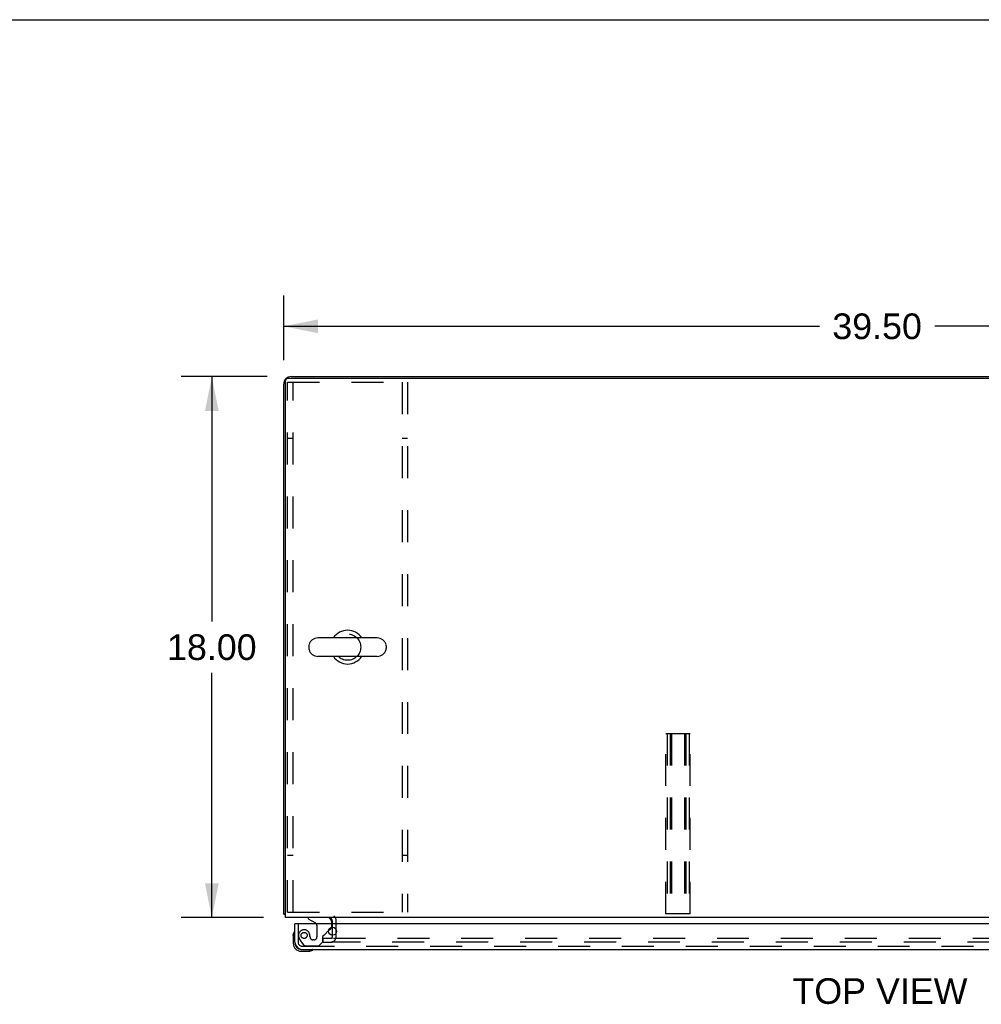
# Model space of a CAD drawing. Header units: inches. Extents: x 0 to 193, y 0 to 125.
# Tile 75 of 99: x 64 to 96, y 92 to 125. Entities that reach past the tile are written whole.
import ezdxf

# ---------------------------------------------------------------- set-up
doc = ezdxf.new("R2010")
doc.units = ezdxf.units.IN
doc.header["$LTSCALE"] = 10.63801
doc.header["$MEASUREMENT"] = 0
doc.linetypes.add('HIDDEN', pattern=[0.2, 0.1, -0.1])
doc.layers.get('0').update_dxf_attribs({"linetype": 'CONTINUOUS'})
for name, color, linetype in [('2PC_BODY', 7, 'CONTINUOUS'), ('DEFAULT_2', 8, 'HIDDEN'), ('DIMENSIONS', 7, 'CONTINUOUS'), ('MAIN_ENCLOSURE_DOOR_ASSEMBLY', 7, 'CONTINUOUS')]:
    doc.layers.add(name, color=color, linetype=linetype)
doc.styles.get("Standard").update_dxf_attribs({"font": 'arial.ttf'})
doc.dimstyles.new('DIMSTYLE_1', dxfattribs={"dimtxt": 0.853316, "dimasz": 1.137755, "dimexe": 0.09, "dimexo": 0.07, "dimgap": 0.0375, "dimtad": 0, "dimtih": 1, "dimtoh": 1, "dimzin": 4, "dimdsep": 46, "dimtxsty": 'Standard', "dimblk": '_FILLED', "dimblk1": '_FILLED', "dimblk2": '_FILLED', "dimcen": 0.09, "dimazin": 1, "dimtfac": 1, "dimtdec": 3, "dimtofl": 0, "dimtmove": 0, "dimatfit": 3, "dimldrblk": '_FILLED', "dimfxl": 0, "dimtolj": 1, "dimtzin": 4, "dimarcsym": 0})

# ---------------------------------------------------------------- blocks, each defined once
blk = doc.blocks.new('_FILLED')
at = {"color": 0, "linetype": 'ByBlock'}
blk.add_solid([(0, 0), (-1, 0.2), (-1, -0.2)], dxfattribs=at)
blk = doc.blocks.new('*D8')
at = {"layer": '2PC_BODY', "color": 2, "linetype": 'Continuous'}
for p, q in [((72.253, 113.276), (69.383, 113.276)), ((70.407, 113.276), (70.407, 105.129)), ((70.407, 95.276), (70.407, 103.422)), ((72.128, 95.276), (69.383, 95.276))]:
    blk.add_line(p, q, dxfattribs=at)
at = {"layer": '2PC_BODY', "color": 2, "linetype": 'Continuous', "xscale": 1.137755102, "yscale": 1.137755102, "zscale": 1.137755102}
for p, rotation in [((70.407, 113.276), 90), ((70.407, 95.276), 270)]:
    blk.add_blockref('_FILLED', p, dxfattribs=dict(at, rotation=rotation))
at = {"layer": '2PC_BODY', "color": 2, "linetype": 'Continuous', "insert": (70.407, 104.702), "char_height": 0.8533, "width": 2.98185, "attachment_point": 2, "line_spacing_factor": 0.9}
blk.add_mtext('18.00', dxfattribs=at)
blk = doc.blocks.new('*D9')
at = {"layer": '2PC_BODY', "color": 2, "linetype": 'Continuous'}
for p, q in [((72.8, 113.822), (72.8, 115.976)), ((112.3, 113.947), (112.3, 115.976)), ((72.8, 114.952), (90.632, 114.952)), ((112.3, 114.952), (94.467, 114.952))]:
    blk.add_line(p, q, dxfattribs=at)
at = {"layer": '2PC_BODY', "color": 2, "linetype": 'Continuous', "xscale": 1.137755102, "yscale": 1.137755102, "zscale": 1.137755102, "rotation": 180}
blk.add_blockref('_FILLED', (72.8, 114.952), dxfattribs=at)
at = {"layer": '2PC_BODY', "color": 2, "linetype": 'Continuous', "xscale": 1.137755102, "yscale": 1.137755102, "zscale": 1.137755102}
blk.add_blockref('_FILLED', (112.3, 114.952), dxfattribs=at)
at = {"layer": '2PC_BODY', "color": 2, "linetype": 'Continuous', "insert": (92.55, 115.379), "char_height": 0.8533, "width": 2.98185, "attachment_point": 2, "line_spacing_factor": 0.9}
blk.add_mtext('39.50', dxfattribs=at)

msp = doc.modelspace()

# ---------------------------------------------------------------- linework, layer by layer
at = {"color": 7, "linetype": 'Continuous'}
for p, q in [((0, 125.153), (193.418, 125.153)), ((72.862, 95.276), (72.862, 113.151)), ((112.3, 113.213), (72.925, 113.213)), ((73.05, 113.276), (112.175, 113.276)), ((72.8, 95.401), (72.8, 113.026)), ((75.912, 104.582), (73.937, 104.582)), ((73.637, 104.319), (73.637, 104.232)), ((76.212, 104.319), (76.212, 104.232)), ((75.912, 103.97), (73.937, 103.97)), ((72.8, 95.401), (72.862, 95.401)), ((72.86, 95.362), (72.862, 95.364)), ((112.237, 95.276), (72.862, 95.276)), ((74.425, 95.072), (74.425, 95.151)), ((74.425, 94.689), (74.425, 94.955))]:
    msp.add_line(p, q, dxfattribs=at)
msp.add_lwpolyline([(72.86, 95.362), (72.858, 95.365), (72.856, 95.367), (72.853, 95.369), (72.85, 95.37), (72.846, 95.372), (72.843, 95.374), (72.839, 95.376), (72.835, 95.377), (72.831, 95.379), (72.827, 95.38), (72.824, 95.381), (72.82, 95.383), (72.817, 95.384), (72.814, 95.385), (72.811, 95.386), (72.809, 95.388), (72.807, 95.389), (72.805, 95.391), (72.803, 95.392), (72.802, 95.394), (72.801, 95.395), (72.8, 95.397), (72.8, 95.399), (72.8, 95.401)], dxfattribs=at)
for centre, radius, start, end in [((73.05, 113.026), 0.25, 90, 180), ((72.925, 113.151), 0.0625, 90, 180), ((74.925, 104.276), 0.562, 32.9567, 147.0433), ((73.937, 104.276), 0.306, 90, 164.3697), ((75.912, 104.276), 0.306, 15.6303, 90), ((73.781, 104.319), 0.144, 164.3697, 180), ((73.781, 104.232), 0.144, 180, 195.6303), ((73.937, 104.276), 0.306, 195.6303, 270), ((75.912, 104.276), 0.306, 270, 344.3697), ((76.068, 104.319), 0.144, 0, 15.6303), ((76.068, 104.232), 0.144, 344.3697, 360), ((74.925, 104.276), 0.562, 212.956, 327.044), ((73.05, 95.526), 0.25, 220.7609, 221.3932), ((74.3, 95.151), 0.125, 0, 90)]:
    msp.add_arc(centre, radius, start, end, dxfattribs=at)
at = {"layer": 'DEFAULT_2', "color": 8, "linetype": 'HIDDEN'}
for p, q in [((72.925, 95.463), (72.925, 113.088)), ((72.925, 113.088), (76.925, 113.088)), ((73.112, 95.463), (73.112, 113.088)), ((76.738, 113.088), (76.738, 95.463)), ((76.925, 113.088), (76.925, 95.463)), ((73.112, 111.213), (72.925, 111.213)), ((76.925, 111.213), (76.738, 111.213)), ((85.518, 95.401), (85.518, 101.401)), ((85.518, 101.401), (86.331, 101.401)), ((85.558, 101.401), (85.558, 95.401)), ((85.666, 101.401), (85.666, 95.401)), ((85.706, 101.401), (85.706, 95.401)), ((86.143, 101.401), (86.143, 95.401)), ((86.183, 101.401), (86.183, 95.401)), ((86.291, 101.401), (86.291, 95.401)), ((86.331, 95.401), (86.331, 101.401)), ((73.112, 97.338), (72.925, 97.338)), ((76.925, 97.338), (76.738, 97.338)), ((72.925, 95.463), (76.925, 95.463)), ((86.331, 95.401), (85.518, 95.401)), ((74.425, 94.955), (74.425, 95.072)), ((74.55, 94.651), (74.55, 95.151)), ((74.425, 94.651), (74.425, 94.689)), ((74.112, 94.463), (74.112, 94.588)), ((74.112, 94.588), (74.428, 94.588)), ((74.112, 94.463), (74.428, 94.463)), ((74.456, 94.588), (109.393, 94.588)), ((109.393, 94.463), (74.456, 94.463))]:
    msp.add_line(p, q, dxfattribs=at)
msp.add_circle((74.925, 104.276), 0.438, dxfattribs=at)
for centre, radius, start, end in [((74.3, 95.151), 0.25, 0, 49.2391), ((74.362, 94.651), 0.188, 270, 360), ((74.362, 94.651), 0.0625, 270, 360)]:
    msp.add_arc(centre, radius, start, end, dxfattribs=at)
at = {"layer": 'MAIN_ENCLOSURE_DOOR_ASSEMBLY', "color": 3, "linetype": 'Continuous'}
for p, q in [((73.175, 94.464), (73.175, 95.072)), ((110.092, 95.072), (73.195, 95.072)), ((73.421, 94.218), (109.866, 94.218))]:
    msp.add_line(p, q, dxfattribs=at)
at = {"layer": 'MAIN_ENCLOSURE_DOOR_ASSEMBLY', "color": 7, "linetype": 'Continuous'}
for p, q in [((73.195, 95.072), (73.175, 95.072)), ((73.617, 95.276), (73.617, 95.237)), ((73.617, 95.237), (73.855, 95.099)), ((74.404, 95.072), (74.404, 95.119)), ((73.115, 94.677), (73.118, 94.715)), ((73.161, 94.813), (73.161, 94.812)), ((74.294, 94.845), (74.374, 94.925)), ((73.115, 94.677), (73.115, 94.421)), ((73.175, 94.464), (73.175, 94.421)), ((73.378, 94.218), (73.421, 94.218)), ((73.378, 94.158), (73.634, 94.158)), ((73.672, 94.161), (73.634, 94.158)), ((73.763, 94.203), (73.767, 94.204)), ((73.767, 94.204), (73.768, 94.204))]:
    msp.add_line(p, q, dxfattribs=at)
at = {"layer": 'MAIN_ENCLOSURE_DOOR_ASSEMBLY', "color": 8, "linetype": 'HIDDEN'}
for p, q in [((73.279, 95.072), (73.279, 94.464)), ((73.905, 95.012), (73.905, 94.633)), ((74.404, 94.996), (74.404, 95.072)), ((74.155, 94.706), (74.294, 94.845)), ((73.353, 94.52), (73.455, 94.376)), ((73.807, 94.535), (73.774, 94.535)), ((73.971, 94.343), (74.097, 94.469)), ((74.097, 94.469), (74.097, 94.648)), ((73.421, 94.322), (109.866, 94.322)), ((73.519, 94.343), (73.971, 94.343))]:
    msp.add_line(p, q, dxfattribs=at)
at = {"layer": 'MAIN_ENCLOSURE_DOOR_ASSEMBLY', "color": 7, "linetype": 'Continuous'}
for points in [[(73.161, 94.812), (73.161, 94.811), (73.161, 94.81), (73.16, 94.806)], [(73.768, 94.204), (73.769, 94.204), (73.77, 94.204)]]:
    msp.add_lwpolyline(points, dxfattribs=at)
at = {"layer": 'MAIN_ENCLOSURE_DOOR_ASSEMBLY', "color": 8, "linetype": 'HIDDEN'}
msp.add_circle((73.479, 94.685), 0.101, dxfattribs=at)
at = {"layer": 'MAIN_ENCLOSURE_DOOR_ASSEMBLY', "color": 3, "linetype": 'Continuous'}
msp.add_circle((74.425, 94.822), 0.133, dxfattribs=at)
at = {"layer": 'MAIN_ENCLOSURE_DOOR_ASSEMBLY', "color": 7, "linetype": 'Continuous'}
for centre, radius, start, end in [((73.805, 95.012), 0.1, 36.5468, 59.908), ((74.247, 95.119), 0.157, 0, 90), ((73.365, 94.677), 0.25, 149.1101, 180), ((73.163, 94.798), 0.015, 96.3796, 149.1101), ((73.16, 94.798), 0.015, 0, 83.6204), ((74.304, 94.996), 0.1, 315, 332.9732), ((73.378, 94.421), 0.263, 180, 270), ((73.378, 94.421), 0.203, 180, 270), ((73.634, 94.408), 0.25, 270, 300.8899), ((73.755, 94.203), 0.015, 6.3796, 90), ((73.755, 94.206), 0.015, 300.8899, 353.6204)]:
    msp.add_arc(centre, radius, start, end, dxfattribs=at)
at = {"layer": 'MAIN_ENCLOSURE_DOOR_ASSEMBLY', "color": 8, "linetype": 'HIDDEN'}
for centre, radius, start, end in [((73.805, 95.012), 0.1, 0, 36.5468), ((73.479, 94.685), 0.187, 17.8482, 196.8439), ((73.283, 94.621), 0.393, 1.6599, 17.9298), ((74.136, 94.648), 0.039, 111.6096, 180), ((74.084, 94.777), 0.1, 291.6096, 315), ((74.304, 94.996), 0.1, 332.9732, 360), ((73.421, 94.464), 0.142, 180, 270), ((73.669, 94.742), 0.386, 196.8439, 215.1), ((73.519, 94.422), 0.079, 215.1, 270), ((73.774, 94.633), 0.098, 180, 270), ((73.807, 94.633), 0.098, 270, 360)]:
    msp.add_arc(centre, radius, start, end, dxfattribs=at)
at = {"layer": 'MAIN_ENCLOSURE_DOOR_ASSEMBLY', "color": 3, "linetype": 'Continuous'}
msp.add_arc((73.421, 94.464), 0.246, 180, 270, dxfattribs=at)

# ---------------------------------------------------------------- texts
at = {"layer": 'DIMENSIONS', "color": 2, "linetype": 'Continuous', "insert": (92.646, 93.26), "char_height": 0.8533, "width": 5.81461, "attachment_point": 2, "line_spacing_factor": 0.9}
msp.add_mtext('TOP VIEW', dxfattribs=at)

# ---------------------------------------------------------------- dimensions: what is measured, and where the dimension line sits
at = {"layer": '2PC_BODY', "color": 2, "linetype": 'Continuous'}
for base, p1, p2, angle, picture, middle in [((72.8, 114.952), (112.3, 116.046), (72.8, 113.752), 180, '*D9', (92.548, 114.947)), ((70.407, 95.276), (72.323, 113.276), (72.198, 95.276), 270, '*D8', (70.443, 104.271))]:
    dim = msp.add_linear_dim(base=base, p1=p1, p2=p2, angle=angle, dimstyle='DIMSTYLE_1', dxfattribs=at)
    dim.commit()
    dim.dimension.update_dxf_attribs({"geometry": picture, "text_midpoint": middle, "dimtype": 160})

doc.saveas('drawing.dxf')
